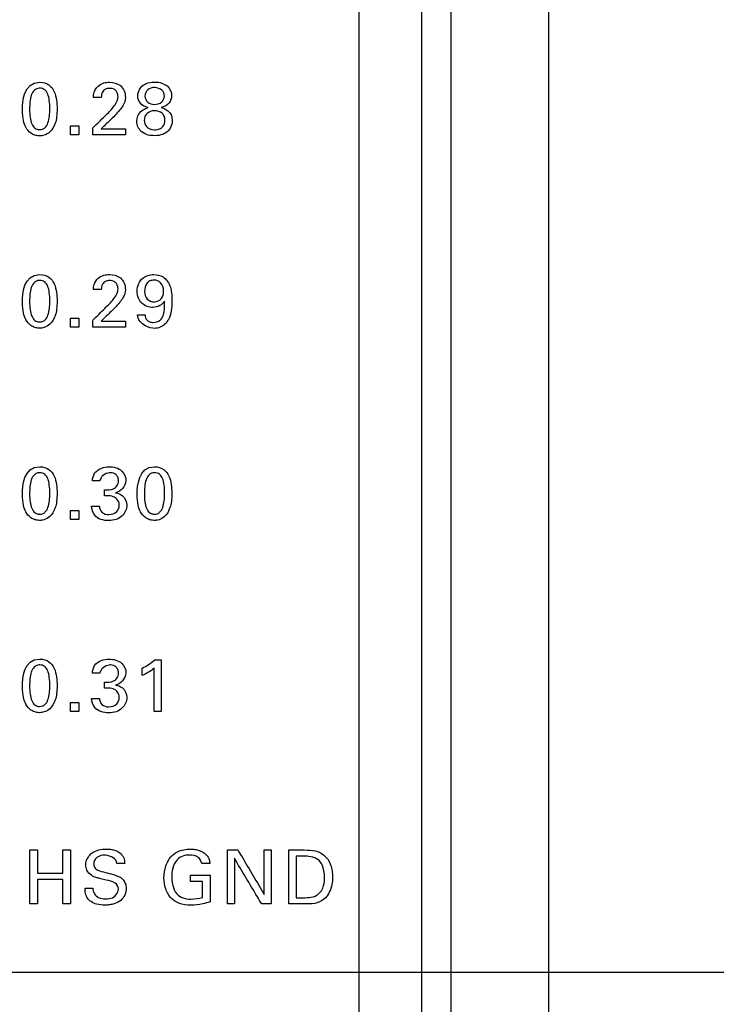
# Model space of a CAD drawing. Header units: inches. Extents: x 0 to 34, y 0 to 22.
# Tile 53 of 119: x 18.9 to 19.6, y 10.1 to 11.1. Entities that reach past the tile are written whole.
import ezdxf

# ---------------------------------------------------------------- set-up
doc = ezdxf.new("R2010")
doc.units = ezdxf.units.IN
doc.header["$LTSCALE"] = 1.87
doc.header["$MEASUREMENT"] = 0
doc.layers.get('0').update_dxf_attribs({"linetype": 'CONTINUOUS'})
doc.layers.add('DATUMCURVES', color=7, linetype='CONTINUOUS')
doc.layers.add('DIMENSIONS', color=7, linetype='CONTINUOUS')
doc.styles.get("Standard").update_dxf_attribs({"font": 'txt', "width": 0.8})
doc.dimstyles.new('DIMSTYLE_1', dxfattribs={"dimtxt": 0.125, "dimasz": 0.18, "dimexe": 0.18, "dimexo": 0.0625, "dimgap": 0.09, "dimtad": 0, "dimtih": 1, "dimtoh": 1, "dimdec": 3, "dimzin": 4, "dimdsep": 46, "dimtxsty": 'STANDARD', "dimblk": '_FILLED', "dimblk1": '_FILLED', "dimblk2": '_FILLED', "dimcen": 0.09, "dimadec": 0, "dimazin": 0, "dimtp": 0.001, "dimtm": 0.001, "dimtfac": 1, "dimtdec": 3, "dimtofl": 0, "dimtmove": 0, "dimatfit": 3, "dimldrblk": '_FILLED', "dimfxl": 1, "dimtolj": 1, "dimtzin": 4, "dimarcsym": 0})

# ---------------------------------------------------------------- blocks, each defined once
blk = doc.blocks.new('_FILLED')
at = {"color": 0, "linetype": 'BYBLOCK'}
blk.add_solid([(0, 0), (-1, 0.1736), (-1, -0.1736)], dxfattribs=at)
blk = doc.blocks.new('*D23')
at = {"layer": 'DIMENSIONS', "color": 2, "linetype": 'CONTINUOUS'}
for p, q in [((18.8587, 10.1189), (20.5473, 10.1189)), ((20.4223, 10.1189), (20.4223, 9.3067)), ((20.4223, 8.0279), (20.4223, 9.0567)), ((16.1487, 8.0279), (20.5473, 8.0279))]:
    blk.add_line(p, q, dxfattribs=at)
at = {"layer": 'DIMENSIONS', "color": 2, "linetype": 'CONTINUOUS', "xscale": 0.18, "yscale": 0.18, "zscale": 0.18}
for p, rotation in [((20.4223, 10.1189), 90), ((20.4223, 8.0279), 270)]:
    blk.add_blockref('_FILLED', p, dxfattribs=dict(at, rotation=rotation))
at = {"layer": 'DIMENSIONS', "color": 2, "linetype": 'CONTINUOUS', "width": 0.8}
for s, p in [('[', (20.3848, 9.1192)), (']', (20.9848, 9.1192)), ('2.091', (19.7598, 9.1192)), ('53.11', (20.4848, 9.1192))]:
    blk.add_text(s, height=0.125, dxfattribs=at).set_placement(p)
blk = doc.blocks.new('*D24')
at = {"layer": 'DIMENSIONS', "color": 2, "linetype": 'CONTINUOUS'}
for p, q in [((18.7996, 16.1229), (20.5474, 16.1229)), ((20.4224, 16.1229), (20.4224, 13.0865)), ((20.4224, 10.1189), (20.4224, 12.8365)), ((18.8587, 10.1189), (20.5474, 10.1189))]:
    blk.add_line(p, q, dxfattribs=at)
at = {"layer": 'DIMENSIONS', "color": 2, "linetype": 'CONTINUOUS', "xscale": 0.18, "yscale": 0.18, "zscale": 0.18}
for p, rotation in [((20.4224, 16.1229), 90), ((20.4224, 10.1189), 270)]:
    blk.add_blockref('_FILLED', p, dxfattribs=dict(at, rotation=rotation))
at = {"layer": 'DIMENSIONS', "color": 2, "linetype": 'CONTINUOUS', "width": 0.8}
for s, p in [('6.004', (19.7599, 12.899)), ('[', (20.3849, 12.899)), ('152.5', (20.4849, 12.899)), (']', (20.9849, 12.899))]:
    blk.add_text(s, height=0.125, dxfattribs=at).set_placement(p)

msp = doc.modelspace()

# ---------------------------------------------------------------- linework, layer by layer
at = {"color": 7, "linetype": 'CONTINUOUS'}
for p, q in [((19.3212, 9.0123), (19.3212, 18.6334)), ((19.3512, 9.015), (19.3512, 18.6307)), ((19.4512, 9.0274), (19.4512, 18.6183))]:
    msp.add_line(p, q, dxfattribs=at)
at = {"layer": 'DATUMCURVES', "color": 40, "linetype": 'CONTINUOUS'}
for points, knots in [([(19.2566, 17.8445, 0.8645), (19.2566, 17.4191, 0.8645), (19.2566, 14.6965, 0.8645), (19.2566, 11.9739, 0.8645), (19.2566, 9.6767, 0.8645)], [0, 0, 0, 0, 0.15625, 1, 1, 1, 1]), ([(18.9294, 11.0307, 0.8645), (18.9373, 11.0307, 0.8645), (18.9462, 11.0221, 0.8645), (18.9477, 11.0009, 0.8645), (18.9459, 10.988, 0.8645), (18.9407, 10.9795, 0.8645), (18.9337, 10.9759, 0.8645), (18.9304, 10.9757, 0.8645), (18.9289, 10.9757, 0.8645), (18.9287, 10.9757, 0.8645)], [0, 0, 0, 0, 0.15066, 0.30132, 0.4915, 0.68168, 0.829813, 0.977946, 1, 1, 1, 1]), ([(18.9845, 11.0152, 0.8645), (18.9845, 11.017, 0.8645), (18.9849, 11.0213, 0.8645), (18.9887, 11.0271, 0.8645), (18.9948, 11.0302, 0.8645), (19.0028, 11.0311, 0.8645), (19.0137, 11.0287, 0.8645), (19.0172, 11.0196, 0.8645), (19.0172, 11.0152, 0.8645)], [0, 0, 0, 0, 0.106956, 0.258321, 0.390783, 0.504193, 0.739266, 1, 1, 1, 1]), ([(19.0299, 11.0164, 0.8645), (19.0299, 11.0188, 0.8645), (19.0311, 11.0242, 0.8645), (19.0377, 11.0297, 0.8645), (19.0462, 11.0314, 0.8645), (19.0549, 11.0301, 0.8645), (19.062, 11.0261, 0.8645), (19.0647, 11.0207, 0.8645), (19.0645, 11.0168, 0.8645)], [0, 0, 0, 0, 0.277485, 0.416228, 0.55497, 0.666228, 0.777485, 1, 1, 1, 1]), ([(18.9289, 11.0246, 0.8645), (18.9271, 11.0245, 0.8645), (18.9233, 11.0229, 0.8645), (18.9195, 11.0158, 0.8645), (18.9188, 11.0045, 0.8645), (18.9193, 10.9944, 0.8645), (18.9209, 10.9878, 0.8645), (18.9235, 10.984, 0.8645), (18.9261, 10.9826, 0.8645), (18.928, 10.9822, 0.8645), (18.9286, 10.982, 0.8645), (18.9293, 10.9821, 0.8645)], [0, 0, 0, 0, 0.102398, 0.215036, 0.440313, 0.580235, 0.720156, 0.860078, 0.930039, 0.96502, 1, 1, 1, 1]), ([(18.9293, 10.9821, 0.8645), (18.9301, 10.9821, 0.8645), (18.9326, 10.9824, 0.8645), (18.9355, 10.9844, 0.8645), (18.9392, 10.9905, 0.8645), (18.9399, 11.002, 0.8645), (18.9394, 11.0122, 0.8645), (18.9378, 11.019, 0.8645), (18.9349, 11.0235, 0.8645), (18.9311, 11.0247, 0.8645), (18.9291, 11.0246, 0.8645), (18.9289, 11.0246, 0.8645)], [0, 0, 0, 0, 0.052636, 0.105273, 0.210546, 0.421092, 0.56212, 0.703148, 0.844176, 0.985204, 1, 1, 1, 1]), ([(18.995, 11.0224, 0.8645), (18.9945, 11.0219, 0.8645), (18.9929, 11.0198, 0.8645), (18.9925, 11.017, 0.8645), (18.9925, 11.0152, 0.8645)], [0, 0, 0, 0, 0.290348, 1, 1, 1, 1]), ([(18.9975, 10.9973, 0.8645), (19.0005, 11.0002, 0.8645), (19.0046, 11.0046, 0.8645), (19.0089, 11.011, 0.8645), (19.01, 11.0162, 0.8645), (19.009, 11.0208, 0.8645), (19.0055, 11.024, 0.8645), (19.001, 11.0247, 0.8645), (18.9971, 11.0241, 0.8645), (18.9954, 11.0227, 0.8645), (18.995, 11.0224, 0.8645)], [0, 0, 0, 0, 0.286265, 0.428534, 0.528288, 0.656536, 0.738035, 0.846218, 0.964973, 1, 1, 1, 1]), ([(19.0473, 11.0252, 0.8645), (19.0445, 11.0254, 0.8645), (19.0394, 11.0236, 0.8645), (19.0362, 11.0167, 0.8645), (19.0393, 11.0096, 0.8645), (19.0445, 11.0081, 0.8645), (19.047, 11.008, 0.8645)], [0, 0, 0, 0, 0.25391, 0.50782, 0.75391, 1, 1, 1, 1]), ([(19.047, 11.008, 0.8645), (19.0497, 11.008, 0.8645), (19.0551, 11.0096, 0.8645), (19.0581, 11.0164, 0.8645), (19.0557, 11.0231, 0.8645), (19.0499, 11.0251, 0.8645), (19.0473, 11.0252, 0.8645)], [0, 0, 0, 0, 0.259539, 0.519079, 0.759539, 1, 1, 1, 1]), ([(19.0172, 11.0152, 0.8645), (19.0172, 11.0122, 0.8645), (19.0154, 11.0073, 0.8645), (19.0124, 11.0035, 0.8645), (19.0112, 11.002, 0.8645)], [0, 0, 0, 0, 0.609585, 1, 1, 1, 1]), ([(18.9287, 10.9757, 0.8645), (18.927, 10.9758, 0.8645), (18.9242, 10.9763, 0.8645), (18.9188, 10.9789, 0.8645), (18.9141, 10.9851, 0.8645), (18.9117, 10.9931, 0.8645), (18.9117, 11.0026, 0.8645)], [0, 0, 0, 0, 0.129977, 0.274396, 0.563233, 1, 1, 1, 1]), ([(18.9837, 10.9838, 0.8645), (18.9844, 10.9845, 0.8645), (18.989, 10.989, 0.8645), (18.9937, 10.9935, 0.8645), (18.9975, 10.9973, 0.8645)], [0, 0, 0, 0, 0.15625, 1, 1, 1, 1]), ([(19.0407, 10.9766, 0.8645), (19.0381, 10.9773, 0.8645), (19.0321, 10.98, 0.8645), (19.027, 10.9902, 0.8645), (19.0321, 11.0019, 0.8645), (19.0381, 11.0039, 0.8645), (19.0405, 11.0047, 0.8645)], [0, 0, 0, 0, 0.213874, 0.503693, 0.755566, 1, 1, 1, 1]), ([(19.0468, 11.0015, 0.8645), (19.044, 11.0014, 0.8645), (19.0385, 10.9992, 0.8645), (19.0356, 10.9927, 0.8645), (19.038, 10.9847, 0.8645), (19.0431, 10.9818, 0.8645), (19.0471, 10.9819, 0.8645)], [0, 0, 0, 0, 0.27585, 0.567925, 0.783963, 1, 1, 1, 1]), ([(19.0538, 11.0048, 0.8645), (19.0553, 11.0043, 0.8645), (19.0611, 11.0029, 0.8645), (19.0669, 10.9937, 0.8645), (19.0628, 10.9799, 0.8645), (19.0522, 10.9753, 0.8645), (19.0429, 10.9761, 0.8645), (19.0407, 10.9766, 0.8645)], [0, 0, 0, 0, 0.274728, 0.549457, 0.744374, 0.939292, 1, 1, 1, 1]), ([(19.0471, 10.9819, 0.8645), (19.0488, 10.982, 0.8645), (19.0528, 10.9826, 0.8645), (19.0568, 10.986, 0.8645), (19.058, 10.9916, 0.8645), (19.0572, 10.9961, 0.8645), (19.0542, 11, 0.8645), (19.0498, 11.0016, 0.8645), (19.0469, 11.0015, 0.8645), (19.0468, 11.0015, 0.8645)], [0, 0, 0, 0, 0.099117, 0.198234, 0.396469, 0.542979, 0.68949, 0.982511, 1, 1, 1, 1]), ([(19.0173, 10.9768, 0.8645), (19.0156, 10.9768, 0.8645), (19.0044, 10.9768, 0.8645), (18.9932, 10.9768, 0.8645), (18.9837, 10.9768, 0.8645)], [0, 0, 0, 0, 0.15625, 1, 1, 1, 1]), ([(18.9922, 10.9828, 0.8645), (18.9935, 10.9828, 0.8645), (19.0019, 10.9828, 0.8645), (19.0103, 10.9828, 0.8645), (19.0173, 10.9828, 0.8645)], [0, 0, 0, 0, 0.15625, 1, 1, 1, 1]), ([(18.9289, 10.8276, 0.8645), (18.9271, 10.8275, 0.8645), (18.9233, 10.8259, 0.8645), (18.9195, 10.8188, 0.8645), (18.9188, 10.8075, 0.8645), (18.9193, 10.7974, 0.8645), (18.9209, 10.7908, 0.8645), (18.9235, 10.787, 0.8645), (18.9261, 10.7855, 0.8645), (18.928, 10.7852, 0.8645), (18.9286, 10.785, 0.8645), (18.9293, 10.7851, 0.8645)], [0, 0, 0, 0, 0.102331, 0.214894, 0.440022, 0.580016, 0.720011, 0.860005, 0.930003, 0.965001, 1, 1, 1, 1]), ([(18.9294, 10.8337, 0.8645), (18.9373, 10.8337, 0.8645), (18.9462, 10.8251, 0.8645), (18.9477, 10.8039, 0.8645), (18.9459, 10.791, 0.8645), (18.9407, 10.7825, 0.8645), (18.9337, 10.7789, 0.8645), (18.9304, 10.7787, 0.8645), (18.9289, 10.7787, 0.8645), (18.9287, 10.7787, 0.8645)], [0, 0, 0, 0, 0.151017, 0.302034, 0.49216, 0.682286, 0.830137, 0.977988, 1, 1, 1, 1]), ([(18.9293, 10.7851, 0.8645), (18.9301, 10.7851, 0.8645), (18.9326, 10.7854, 0.8645), (18.9355, 10.7874, 0.8645), (18.9392, 10.7935, 0.8645), (18.9399, 10.8049, 0.8645), (18.9394, 10.8152, 0.8645), (18.9378, 10.822, 0.8645), (18.9349, 10.8265, 0.8645), (18.9311, 10.8277, 0.8645), (18.9291, 10.8276, 0.8645), (18.9289, 10.8276, 0.8645)], [0, 0, 0, 0, 0.052681, 0.105362, 0.210725, 0.421449, 0.56239, 0.703331, 0.844272, 0.985213, 1, 1, 1, 1]), ([(18.9845, 10.8182, 0.8645), (18.9845, 10.82, 0.8645), (18.9849, 10.8243, 0.8645), (18.9887, 10.8301, 0.8645), (18.9948, 10.8332, 0.8645), (19.0028, 10.8341, 0.8645), (19.0137, 10.8317, 0.8645), (19.0172, 10.8226, 0.8645), (19.0172, 10.8182, 0.8645)], [0, 0, 0, 0, 0.10699, 0.258402, 0.390842, 0.50427, 0.739407, 1, 1, 1, 1]), ([(18.995, 10.8254, 0.8645), (18.9945, 10.8249, 0.8645), (18.9929, 10.8228, 0.8645), (18.9925, 10.8201, 0.8645), (18.9925, 10.8182, 0.8645)], [0, 0, 0, 0, 0.290348, 1, 1, 1, 1]), ([(18.9975, 10.8004, 0.8645), (19.0005, 10.8032, 0.8645), (19.0046, 10.8076, 0.8645), (19.0089, 10.814, 0.8645), (19.01, 10.8192, 0.8645), (19.009, 10.8238, 0.8645), (19.0055, 10.827, 0.8645), (19.001, 10.8277, 0.8645), (18.9971, 10.8271, 0.8645), (18.9954, 10.8257, 0.8645), (18.995, 10.8254, 0.8645)], [0, 0, 0, 0, 0.286277, 0.428447, 0.528324, 0.65646, 0.738015, 0.846211, 0.964972, 1, 1, 1, 1]), ([(19.0573, 10.8065, 0.8645), (19.0552, 10.8025, 0.8645), (19.0459, 10.7979, 0.8645), (19.035, 10.8022, 0.8645), (19.03, 10.8095, 0.8645), (19.0289, 10.8168, 0.8645), (19.0298, 10.8225, 0.8645), (19.0313, 10.8254, 0.8645), (19.0315, 10.8259, 0.8645)], [0, 0, 0, 0, 0.277963, 0.522991, 0.652622, 0.804171, 0.966453, 1, 1, 1, 1]), ([(19.0315, 10.8259, 0.8645), (19.0324, 10.8273, 0.8645), (19.0361, 10.8319, 0.8645), (19.0455, 10.8346, 0.8645), (19.0574, 10.8319, 0.8645), (19.0632, 10.8231, 0.8645), (19.0647, 10.8141, 0.8645), (19.0649, 10.8068, 0.8645), (19.0647, 10.7982, 0.8645), (19.0634, 10.7914, 0.8645), (19.0614, 10.7874, 0.8645), (19.0607, 10.7864, 0.8645)], [0, 0, 0, 0, 0.065661, 0.229366, 0.360422, 0.533055, 0.60952, 0.724482, 0.826601, 0.952994, 1, 1, 1, 1]), ([(19.0463, 10.8279, 0.8645), (19.045, 10.8279, 0.8645), (19.0419, 10.8273, 0.8645), (19.0381, 10.824, 0.8645), (19.0359, 10.8161, 0.8645), (19.0388, 10.8075, 0.8645), (19.0443, 10.8056, 0.8645), (19.0471, 10.8057, 0.8645), (19.0472, 10.8057, 0.8645)], [0, 0, 0, 0, 0.117407, 0.234813, 0.469627, 0.727859, 0.986091, 1, 1, 1, 1]), ([(19.0472, 10.8057, 0.8645), (19.0498, 10.8058, 0.8645), (19.0548, 10.8079, 0.8645), (19.0574, 10.8172, 0.8645), (19.0547, 10.8247, 0.8645), (19.05, 10.8275, 0.8645), (19.048, 10.828, 0.8645), (19.0463, 10.8279, 0.8645)], [0, 0, 0, 0, 0.217374, 0.446824, 0.723412, 0.861706, 1, 1, 1, 1]), ([(19.0172, 10.8182, 0.8645), (19.0172, 10.8152, 0.8645), (19.0154, 10.8103, 0.8645), (19.0124, 10.8065, 0.8645), (19.0112, 10.805, 0.8645)], [0, 0, 0, 0, 0.609763, 1, 1, 1, 1]), ([(18.9287, 10.7787, 0.8645), (18.927, 10.7788, 0.8645), (18.9242, 10.7793, 0.8645), (18.9188, 10.7819, 0.8645), (18.9141, 10.7881, 0.8645), (18.9117, 10.7961, 0.8645), (18.9117, 10.8056, 0.8645)], [0, 0, 0, 0, 0.129977, 0.274396, 0.563233, 1, 1, 1, 1]), ([(19.0375, 10.7924, 0.8645), (19.0375, 10.7904, 0.8645), (19.0384, 10.7871, 0.8645), (19.0423, 10.7849, 0.8645), (19.047, 10.7843, 0.8645), (19.0532, 10.786, 0.8645), (19.0577, 10.7948, 0.8645), (19.0575, 10.8018, 0.8645), (19.0573, 10.8065, 0.8645)], [0, 0, 0, 0, 0.146489, 0.222358, 0.317881, 0.492088, 0.653502, 1, 1, 1, 1]), ([(18.9837, 10.7867, 0.8645), (18.9844, 10.7875, 0.8645), (18.989, 10.792, 0.8645), (18.9937, 10.7965, 0.8645), (18.9975, 10.8004, 0.8645)], [0, 0, 0, 0, 0.15625, 1, 1, 1, 1]), ([(18.9922, 10.7858, 0.8645), (18.9935, 10.7858, 0.8645), (19.0019, 10.7858, 0.8645), (19.0103, 10.7858, 0.8645), (19.0173, 10.7858, 0.8645)], [0, 0, 0, 0, 0.15625, 1, 1, 1, 1]), ([(19.0607, 10.7864, 0.8645), (19.0596, 10.7847, 0.8645), (19.0556, 10.7801, 0.8645), (19.0424, 10.7759, 0.8645), (19.0297, 10.7854, 0.8645), (19.0295, 10.7924, 0.8645)], [0, 0, 0, 0, 0.158295, 0.4589, 1, 1, 1, 1]), ([(19.0173, 10.7798, 0.8645), (19.0156, 10.7798, 0.8645), (19.0044, 10.7798, 0.8645), (18.9932, 10.7798, 0.8645), (18.9837, 10.7798, 0.8645)], [0, 0, 0, 0, 0.15625, 1, 1, 1, 1]), ([(18.9294, 10.6367, 0.8645), (18.9373, 10.6367, 0.8645), (18.9462, 10.6281, 0.8645), (18.9477, 10.6069, 0.8645), (18.9459, 10.594, 0.8645), (18.9407, 10.5855, 0.8645), (18.9337, 10.5819, 0.8645), (18.9304, 10.5817, 0.8645), (18.9289, 10.5817, 0.8645), (18.9287, 10.5817, 0.8645)], [0, 0, 0, 0, 0.150684, 0.301367, 0.491551, 0.681734, 0.829842, 0.977949, 1, 1, 1, 1]), ([(18.9834, 10.6222, 0.8645), (18.9835, 10.6249, 0.8645), (18.9855, 10.6334, 0.8645), (18.9951, 10.6367, 0.8645), (19.0005, 10.6367, 0.8645)], [0, 0, 0, 0, 0.333228, 1, 1, 1, 1]), ([(19.0005, 10.6367, 0.8645), (19.0051, 10.6367, 0.8645), (19.0139, 10.6345, 0.8645), (19.0207, 10.6205, 0.8645), (19.0125, 10.6111, 0.8645), (19.0072, 10.6099, 0.8645)], [0, 0, 0, 0, 0.335596, 0.600013, 1, 1, 1, 1]), ([(19.047, 10.6367, 0.8645), (19.0549, 10.6367, 0.8645), (19.0638, 10.6281, 0.8645), (19.0653, 10.6069, 0.8645), (19.0635, 10.594, 0.8645), (19.0583, 10.5855, 0.8645), (19.0514, 10.5819, 0.8645), (19.048, 10.5817, 0.8645), (19.0465, 10.5817, 0.8645), (19.0463, 10.5817, 0.8645)], [0, 0, 0, 0, 0.150713, 0.301425, 0.491645, 0.681864, 0.829972, 0.978079, 1, 1, 1, 1]), ([(18.9289, 10.6306, 0.8645), (18.9271, 10.6305, 0.8645), (18.9233, 10.6289, 0.8645), (18.9195, 10.6218, 0.8645), (18.9188, 10.6105, 0.8645), (18.9193, 10.6004, 0.8645), (18.9209, 10.5938, 0.8645), (18.9235, 10.59, 0.8645), (18.9261, 10.5886, 0.8645), (18.928, 10.5882, 0.8645), (18.9286, 10.588, 0.8645), (18.9293, 10.5881, 0.8645)], [0, 0, 0, 0, 0.102398, 0.215036, 0.440313, 0.580235, 0.720156, 0.860078, 0.930039, 0.96502, 1, 1, 1, 1]), ([(18.9293, 10.5881, 0.8645), (18.9301, 10.5881, 0.8645), (18.9326, 10.5884, 0.8645), (18.9355, 10.5904, 0.8645), (18.9392, 10.5965, 0.8645), (18.9399, 10.6079, 0.8645), (18.9394, 10.6182, 0.8645), (18.9378, 10.625, 0.8645), (18.9349, 10.6295, 0.8645), (18.9311, 10.6307, 0.8645), (18.9291, 10.6306, 0.8645), (18.9289, 10.6306, 0.8645)], [0, 0, 0, 0, 0.052636, 0.105273, 0.210546, 0.421092, 0.56212, 0.703148, 0.844176, 0.985204, 1, 1, 1, 1]), ([(19.0024, 10.6306, 0.8645), (19.0018, 10.6306, 0.8645), (18.9968, 10.6305, 0.8645), (18.9916, 10.6264, 0.8645), (18.9911, 10.6222, 0.8645)], [0, 0, 0, 0, 0.107736, 1, 1, 1, 1]), ([(18.9959, 10.6131, 0.8645), (18.999, 10.6128, 0.8645), (19.0038, 10.613, 0.8645), (19.0092, 10.6169, 0.8645), (19.0104, 10.6217, 0.8645), (19.0097, 10.6259, 0.8645), (19.0071, 10.6294, 0.8645), (19.0042, 10.6305, 0.8645), (19.0024, 10.6306, 0.8645)], [0, 0, 0, 0, 0.288951, 0.43514, 0.603427, 0.726604, 0.829542, 1, 1, 1, 1]), ([(19.0466, 10.6306, 0.8645), (19.0447, 10.6305, 0.8645), (19.041, 10.6289, 0.8645), (19.0372, 10.6218, 0.8645), (19.0364, 10.6105, 0.8645), (19.0369, 10.6004, 0.8645), (19.0385, 10.5938, 0.8645), (19.0412, 10.59, 0.8645), (19.0437, 10.5886, 0.8645), (19.0456, 10.5882, 0.8645), (19.0462, 10.588, 0.8645), (19.047, 10.5881, 0.8645)], [0, 0, 0, 0, 0.102398, 0.215036, 0.440313, 0.580235, 0.720156, 0.860078, 0.930039, 0.96502, 1, 1, 1, 1]), ([(19.047, 10.5881, 0.8645), (19.0477, 10.5881, 0.8645), (19.0502, 10.5884, 0.8645), (19.0531, 10.5904, 0.8645), (19.0568, 10.5965, 0.8645), (19.0576, 10.6079, 0.8645), (19.0571, 10.6182, 0.8645), (19.0555, 10.625, 0.8645), (19.0525, 10.6295, 0.8645), (19.0487, 10.6307, 0.8645), (19.0467, 10.6306, 0.8645), (19.0466, 10.6306, 0.8645)], [0, 0, 0, 0, 0.052638, 0.105276, 0.210551, 0.421102, 0.562134, 0.703166, 0.844197, 0.985229, 1, 1, 1, 1]), ([(18.9287, 10.5817, 0.8645), (18.927, 10.5818, 0.8645), (18.9242, 10.5823, 0.8645), (18.9188, 10.5849, 0.8645), (18.914, 10.5911, 0.8645), (18.9117, 10.5992, 0.8645), (18.9117, 10.6086, 0.8645)], [0, 0, 0, 0, 0.129823, 0.27407, 0.562565, 1, 1, 1, 1]), ([(19.0109, 10.5972, 0.8645), (19.0109, 10.5995, 0.8645), (19.0094, 10.604, 0.8645), (19.0029, 10.6071, 0.8645), (18.9984, 10.6069, 0.8645), (18.9959, 10.6069, 0.8645)], [0, 0, 0, 0, 0.339187, 0.636905, 1, 1, 1, 1]), ([(19.0072, 10.6099, 0.8645), (19.0096, 10.6096, 0.8645), (19.0157, 10.6076, 0.8645), (19.0186, 10.6009, 0.8645), (19.0186, 10.5971, 0.8645)], [0, 0, 0, 0, 0.381799, 1, 1, 1, 1]), ([(19.0463, 10.5817, 0.8645), (19.0446, 10.5818, 0.8645), (19.0419, 10.5823, 0.8645), (19.0365, 10.5849, 0.8645), (19.0317, 10.5911, 0.8645), (19.0293, 10.5992, 0.8645), (19.0293, 10.6086, 0.8645)], [0, 0, 0, 0, 0.129919, 0.274274, 0.562983, 1, 1, 1, 1]), ([(19.0186, 10.5971, 0.8645), (19.0186, 10.5932, 0.8645), (19.0144, 10.5842, 0.8645), (19.0001, 10.58, 0.8645), (18.9852, 10.584, 0.8645), (18.9827, 10.5931, 0.8645), (18.9826, 10.5964, 0.8645)], [0, 0, 0, 0, 0.222955, 0.507168, 0.807952, 1, 1, 1, 1]), ([(18.9907, 10.5964, 0.8645), (18.9906, 10.5942, 0.8645), (18.9925, 10.5889, 0.8645), (19.0007, 10.587, 0.8645), (19.0089, 10.5894, 0.8645), (19.0109, 10.5948, 0.8645), (19.0109, 10.5972, 0.8645)], [0, 0, 0, 0, 0.222999, 0.481122, 0.768522, 1, 1, 1, 1]), ([(18.9289, 10.4336, 0.8645), (18.9271, 10.4335, 0.8645), (18.9233, 10.4319, 0.8645), (18.9195, 10.4248, 0.8645), (18.9188, 10.4135, 0.8645), (18.9193, 10.4034, 0.8645), (18.9209, 10.3968, 0.8645), (18.9235, 10.393, 0.8645), (18.9261, 10.3916, 0.8645), (18.928, 10.3912, 0.8645), (18.9286, 10.391, 0.8645), (18.9293, 10.3911, 0.8645)], [0, 0, 0, 0, 0.102331, 0.214894, 0.440022, 0.580016, 0.720011, 0.860005, 0.930003, 0.965001, 1, 1, 1, 1]), ([(18.9294, 10.4397, 0.8645), (18.9373, 10.4397, 0.8645), (18.9462, 10.4311, 0.8645), (18.9477, 10.4099, 0.8645), (18.9459, 10.397, 0.8645), (18.9407, 10.3885, 0.8645), (18.9337, 10.385, 0.8645), (18.9304, 10.3847, 0.8645), (18.9289, 10.3847, 0.8645), (18.9287, 10.3847, 0.8645)], [0, 0, 0, 0, 0.150684, 0.301367, 0.491551, 0.681734, 0.829842, 0.977949, 1, 1, 1, 1]), ([(18.9293, 10.3911, 0.8645), (18.9301, 10.3911, 0.8645), (18.9326, 10.3914, 0.8645), (18.9355, 10.3934, 0.8645), (18.9392, 10.3995, 0.8645), (18.9399, 10.411, 0.8645), (18.9394, 10.4212, 0.8645), (18.9378, 10.428, 0.8645), (18.9349, 10.4325, 0.8645), (18.9311, 10.4337, 0.8645), (18.9291, 10.4336, 0.8645), (18.9289, 10.4336, 0.8645)], [0, 0, 0, 0, 0.052636, 0.105273, 0.210546, 0.421092, 0.56212, 0.703148, 0.844176, 0.985204, 1, 1, 1, 1]), ([(18.9834, 10.4252, 0.8645), (18.9835, 10.4279, 0.8645), (18.9855, 10.4365, 0.8645), (18.9951, 10.4396, 0.8645), (19.0005, 10.4396, 0.8645)], [0, 0, 0, 0, 0.333236, 1, 1, 1, 1]), ([(19.0024, 10.4336, 0.8645), (19.0018, 10.4336, 0.8645), (18.9968, 10.4335, 0.8645), (18.9916, 10.4294, 0.8645), (18.9911, 10.4252, 0.8645)], [0, 0, 0, 0, 0.107754, 1, 1, 1, 1]), ([(18.9959, 10.416, 0.8645), (18.999, 10.4158, 0.8645), (19.0038, 10.416, 0.8645), (19.0092, 10.4199, 0.8645), (19.0104, 10.4247, 0.8645), (19.0097, 10.4289, 0.8645), (19.0071, 10.4324, 0.8645), (19.0042, 10.4335, 0.8645), (19.0024, 10.4336, 0.8645)], [0, 0, 0, 0, 0.288902, 0.435144, 0.603624, 0.726612, 0.829544, 1, 1, 1, 1]), ([(19.0005, 10.4396, 0.8645), (19.0051, 10.4396, 0.8645), (19.0139, 10.4374, 0.8645), (19.0207, 10.4235, 0.8645), (19.0125, 10.4141, 0.8645), (19.0072, 10.4129, 0.8645)], [0, 0, 0, 0, 0.33553, 0.600044, 1, 1, 1, 1]), ([(19.054, 10.4387, 0.8645), (19.054, 10.4359, 0.8645), (19.054, 10.4183, 0.8645), (19.054, 10.4007, 0.8645), (19.054, 10.3858, 0.8645)], [0, 0, 0, 0, 0.15625, 1, 1, 1, 1]), ([(19.0467, 10.3858, 0.8645), (19.0467, 10.3881, 0.8645), (19.0467, 10.403, 0.8645), (19.0467, 10.4178, 0.8645), (19.0467, 10.4303, 0.8645)], [0, 0, 0, 0, 0.15625, 1, 1, 1, 1]), ([(19.0072, 10.4129, 0.8645), (19.0096, 10.4126, 0.8645), (19.0157, 10.4106, 0.8645), (19.0186, 10.4039, 0.8645), (19.0186, 10.4001, 0.8645)], [0, 0, 0, 0, 0.381811, 1, 1, 1, 1]), ([(18.9287, 10.3847, 0.8645), (18.927, 10.3848, 0.8645), (18.9242, 10.3853, 0.8645), (18.9188, 10.3879, 0.8645), (18.9141, 10.3941, 0.8645), (18.9117, 10.4021, 0.8645), (18.9117, 10.4116, 0.8645)], [0, 0, 0, 0, 0.129959, 0.274358, 0.563156, 1, 1, 1, 1]), ([(19.0109, 10.4002, 0.8645), (19.0109, 10.4025, 0.8645), (19.0094, 10.407, 0.8645), (19.0029, 10.4102, 0.8645), (18.9984, 10.4099, 0.8645), (18.9959, 10.4099, 0.8645)], [0, 0, 0, 0, 0.339184, 0.63692, 1, 1, 1, 1]), ([(19.0186, 10.4001, 0.8645), (19.0186, 10.3962, 0.8645), (19.0144, 10.3872, 0.8645), (19.0001, 10.383, 0.8645), (18.9852, 10.387, 0.8645), (18.9827, 10.3961, 0.8645), (18.9826, 10.3994, 0.8645)], [0, 0, 0, 0, 0.223077, 0.507332, 0.808209, 1, 1, 1, 1]), ([(18.9907, 10.3994, 0.8645), (18.9906, 10.3972, 0.8645), (18.9925, 10.3919, 0.8645), (19.0007, 10.39, 0.8645), (19.0089, 10.3924, 0.8645), (19.0109, 10.3978, 0.8645), (19.0109, 10.4002, 0.8645)], [0, 0, 0, 0, 0.222685, 0.480866, 0.76829, 1, 1, 1, 1]), ([(18.9193, 10.1888, 0.8645), (18.9193, 10.1917, 0.8645), (18.9193, 10.2101, 0.8645), (18.9193, 10.2284, 0.8645), (18.9193, 10.244, 0.8645)], [0, 0, 0, 0, 0.15625, 1, 1, 1, 1]), ([(18.927, 10.244, 0.8645), (18.927, 10.2427, 0.8645), (18.927, 10.2348, 0.8645), (18.927, 10.2269, 0.8645), (18.927, 10.2203, 0.8645)], [0, 0, 0, 0, 0.15625, 1, 1, 1, 1]), ([(18.9532, 10.2203, 0.8645), (18.9532, 10.2215, 0.8645), (18.9532, 10.2294, 0.8645), (18.9532, 10.2373, 0.8645), (18.9532, 10.244, 0.8645)], [0, 0, 0, 0, 0.15625, 1, 1, 1, 1]), ([(18.9608, 10.244, 0.8645), (18.9608, 10.2411, 0.8645), (18.9608, 10.2227, 0.8645), (18.9608, 10.2043, 0.8645), (18.9608, 10.1888, 0.8645)], [0, 0, 0, 0, 0.15625, 1, 1, 1, 1]), ([(19.01, 10.2038, 0.8645), (19.01, 10.2062, 0.8645), (19.0064, 10.2119, 0.8645), (18.9986, 10.2127, 0.8645), (18.9923, 10.2144, 0.8645), (18.9872, 10.2157, 0.8645), (18.9818, 10.2178, 0.8645), (18.9774, 10.2227, 0.8645), (18.9756, 10.2316, 0.8645), (18.9808, 10.241, 0.8645), (18.99, 10.2444, 0.8645), (18.9969, 10.2452, 0.8645), (19.0014, 10.2449, 0.8645), (19.0032, 10.2445, 0.8645)], [0, 0, 0, 0, 0.089355, 0.210968, 0.281704, 0.334804, 0.408552, 0.494845, 0.566956, 0.741202, 0.832883, 0.929419, 1, 1, 1, 1]), ([(19.0032, 10.2445, 0.8645), (19.0039, 10.2444, 0.8645), (19.0075, 10.2436, 0.8645), (19.0129, 10.241, 0.8645), (19.0161, 10.235, 0.8645), (19.0164, 10.2316, 0.8645), (19.0165, 10.2302, 0.8645)], [0, 0, 0, 0, 0.088576, 0.522766, 0.79586, 1, 1, 1, 1]), ([(19.0567, 10.2155, 0.8645), (19.0567, 10.2196, 0.8645), (19.0581, 10.2292, 0.8645), (19.0657, 10.2408, 0.8645), (19.0763, 10.2445, 0.8645), (19.0828, 10.2449, 0.8645), (19.0877, 10.2448, 0.8645), (19.0935, 10.2438, 0.8645), (19.0996, 10.2404, 0.8645), (19.1033, 10.2348, 0.8645), (19.1037, 10.2315, 0.8645), (19.1038, 10.2302, 0.8645)], [0, 0, 0, 0, 0.170843, 0.400067, 0.528632, 0.62131, 0.671692, 0.730113, 0.865787, 0.945208, 1, 1, 1, 1]), ([(19.1219, 10.1888, 0.8645), (19.1219, 10.1917, 0.8645), (19.1219, 10.2101, 0.8645), (19.1219, 10.2284, 0.8645), (19.1219, 10.244, 0.8645)], [0, 0, 0, 0, 0.15625, 1, 1, 1, 1]), ([(19.1325, 10.244, 0.8645), (19.1339, 10.2416, 0.8645), (19.143, 10.2264, 0.8645), (19.152, 10.2112, 0.8645), (19.1596, 10.1983, 0.8645)], [0, 0, 0, 0, 0.15625, 1, 1, 1, 1]), ([(19.1596, 10.1983, 0.8645), (19.1596, 10.2007, 0.8645), (19.1596, 10.2159, 0.8645), (19.1596, 10.2311, 0.8645), (19.1596, 10.244, 0.8645)], [0, 0, 0, 0, 0.15625, 1, 1, 1, 1]), ([(19.1667, 10.244, 0.8645), (19.1667, 10.2411, 0.8645), (19.1667, 10.2227, 0.8645), (19.1667, 10.2043, 0.8645), (19.1667, 10.1888, 0.8645)], [0, 0, 0, 0, 0.15625, 1, 1, 1, 1]), ([(19.1846, 10.244, 0.8645), (19.1855, 10.244, 0.8645), (19.1908, 10.244, 0.8645), (19.1961, 10.244, 0.8645), (19.2006, 10.244, 0.8645)], [0, 0, 0, 0, 0.15625, 1, 1, 1, 1]), ([(19.1846, 10.1888, 0.8645), (19.1846, 10.1917, 0.8645), (19.1846, 10.2101, 0.8645), (19.1846, 10.2284, 0.8645), (19.1846, 10.244, 0.8645)], [0, 0, 0, 0, 0.15625, 1, 1, 1, 1]), ([(19.2006, 10.244, 0.8645), (19.2045, 10.244, 0.8645), (19.2126, 10.2441, 0.8645), (19.2268, 10.2358, 0.8645), (19.2309, 10.2181, 0.8645), (19.2281, 10.2025, 0.8645), (19.2211, 10.1926, 0.8645), (19.2109, 10.1885, 0.8645), (19.2039, 10.1888, 0.8645), (19.2001, 10.1888, 0.8645)], [0, 0, 0, 0, 0.126361, 0.26045, 0.498701, 0.659729, 0.770249, 0.878595, 1, 1, 1, 1]), ([(19.0085, 10.2302, 0.8645), (19.0083, 10.235, 0.8645), (18.9983, 10.2401, 0.8645), (18.9879, 10.2377, 0.8645), (18.9846, 10.232, 0.8645), (18.9847, 10.2294, 0.8645), (18.9847, 10.2293, 0.8645)], [0, 0, 0, 0, 0.458233, 0.755231, 0.988295, 1, 1, 1, 1]), ([(19.0955, 10.2302, 0.8645), (19.0951, 10.2326, 0.8645), (19.0919, 10.2379, 0.8645), (19.0836, 10.2392, 0.8645), (19.076, 10.2383, 0.8645), (19.0692, 10.2338, 0.8645), (19.0654, 10.2257, 0.8645), (19.0644, 10.2169, 0.8645), (19.0649, 10.2115, 0.8645), (19.0654, 10.2091, 0.8645)], [0, 0, 0, 0, 0.128955, 0.289467, 0.416765, 0.53106, 0.710481, 0.868158, 1, 1, 1, 1]), ([(19.1569, 10.1888, 0.8645), (19.1554, 10.1912, 0.8645), (19.1461, 10.2068, 0.8645), (19.1367, 10.2225, 0.8645), (19.1289, 10.2356, 0.8645)], [0, 0, 0, 0, 0.15625, 1, 1, 1, 1]), ([(19.1289, 10.2356, 0.8645), (19.1289, 10.2332, 0.8645), (19.1289, 10.2176, 0.8645), (19.1289, 10.202, 0.8645), (19.1289, 10.1888, 0.8645)], [0, 0, 0, 0, 0.15625, 1, 1, 1, 1]), ([(19.1923, 10.2376, 0.8645), (19.1923, 10.2354, 0.8645), (19.1923, 10.2212, 0.8645), (19.1923, 10.207, 0.8645), (19.1923, 10.1951, 0.8645)], [0, 0, 0, 0, 0.15625, 1, 1, 1, 1]), ([(19.2214, 10.2156, 0.8645), (19.2214, 10.218, 0.8645), (19.2209, 10.224, 0.8645), (19.2168, 10.2355, 0.8645), (19.2066, 10.2376, 0.8645), (19.2014, 10.2376, 0.8645)], [0, 0, 0, 0, 0.215469, 0.5417, 1, 1, 1, 1]), ([(18.927, 10.2203, 0.8645), (18.9283, 10.2203, 0.8645), (18.9371, 10.2203, 0.8645), (18.9458, 10.2203, 0.8645), (18.9532, 10.2203, 0.8645)], [0, 0, 0, 0, 0.15625, 1, 1, 1, 1]), ([(18.9847, 10.2293, 0.8645), (18.9849, 10.2274, 0.8645), (18.9872, 10.2229, 0.8645), (18.992, 10.2221, 0.8645), (18.9946, 10.2215, 0.8645)], [0, 0, 0, 0, 0.406712, 1, 1, 1, 1]), ([(18.9946, 10.2215, 0.8645), (18.9973, 10.2208, 0.8645), (19.0033, 10.2193, 0.8645), (19.0095, 10.2177, 0.8645), (19.0124, 10.2157, 0.8645)], [0, 0, 0, 0, 0.433347, 1, 1, 1, 1]), ([(18.9532, 10.2137, 0.8645), (18.9518, 10.2137, 0.8645), (18.9431, 10.2137, 0.8645), (18.9343, 10.2137, 0.8645), (18.927, 10.2137, 0.8645)], [0, 0, 0, 0, 0.15625, 1, 1, 1, 1]), ([(18.927, 10.2137, 0.8645), (18.927, 10.2124, 0.8645), (18.927, 10.2041, 0.8645), (18.927, 10.1958, 0.8645), (18.927, 10.1888, 0.8645)], [0, 0, 0, 0, 0.15625, 1, 1, 1, 1]), ([(18.9532, 10.1888, 0.8645), (18.9532, 10.1901, 0.8645), (18.9532, 10.1984, 0.8645), (18.9532, 10.2067, 0.8645), (18.9532, 10.2137, 0.8645)], [0, 0, 0, 0, 0.15625, 1, 1, 1, 1]), ([(19.0124, 10.2157, 0.8645), (19.0145, 10.2143, 0.8645), (19.0174, 10.2107, 0.8645), (19.0181, 10.2052, 0.8645), (19.0177, 10.2012, 0.8645), (19.0163, 10.1967, 0.8645), (19.0125, 10.1918, 0.8645), (19.0066, 10.1889, 0.8645), (19.001, 10.1877, 0.8645), (18.995, 10.1873, 0.8645), (18.9885, 10.1879, 0.8645), (18.9838, 10.1899, 0.8645), (18.9821, 10.1911, 0.8645)], [0, 0, 0, 0, 0.128925, 0.217455, 0.278538, 0.337357, 0.454962, 0.587264, 0.664002, 0.749769, 0.896385, 1, 1, 1, 1]), ([(19.104, 10.1909, 0.8645), (19.1016, 10.1901, 0.8645), (19.0951, 10.1883, 0.8645), (19.0843, 10.1871, 0.8645), (19.0728, 10.1883, 0.8645), (19.0633, 10.1944, 0.8645), (19.0578, 10.204, 0.8645), (19.0567, 10.2116, 0.8645), (19.0567, 10.2155, 0.8645)], [0, 0, 0, 0, 0.12086, 0.31037, 0.504518, 0.645832, 0.821391, 1, 1, 1, 1]), ([(19.0838, 10.2181, 0.8645), (19.0848, 10.2181, 0.8645), (19.0916, 10.2181, 0.8645), (19.0983, 10.2181, 0.8645), (19.104, 10.2181, 0.8645)], [0, 0, 0, 0, 0.15625, 1, 1, 1, 1]), ([(19.0964, 10.1954, 0.8645), (19.0964, 10.1963, 0.8645), (19.0964, 10.2017, 0.8645), (19.0964, 10.2072, 0.8645), (19.0964, 10.2118, 0.8645)], [0, 0, 0, 0, 0.15625, 1, 1, 1, 1]), ([(19.104, 10.2181, 0.8645), (19.104, 10.2167, 0.8645), (19.104, 10.2076, 0.8645), (19.104, 10.1986, 0.8645), (19.104, 10.1909, 0.8645)], [0, 0, 0, 0, 0.15625, 1, 1, 1, 1]), ([(19.1997, 10.1951, 0.8645), (19.2047, 10.1951, 0.8645), (19.2145, 10.1956, 0.8645), (19.2209, 10.2065, 0.8645), (19.2214, 10.2129, 0.8645), (19.2214, 10.2156, 0.8645)], [0, 0, 0, 0, 0.431688, 0.765013, 1, 1, 1, 1]), ([(18.9821, 10.1911, 0.8645), (18.9809, 10.1918, 0.8645), (18.9782, 10.1942, 0.8645), (18.976, 10.1993, 0.8645), (18.9758, 10.2032, 0.8645), (18.9758, 10.2049, 0.8645)], [0, 0, 0, 0, 0.255039, 0.678624, 1, 1, 1, 1]), ([(18.9838, 10.2049, 0.8645), (18.9839, 10.2011, 0.8645), (18.9878, 10.1941, 0.8645), (18.9946, 10.194, 0.8645), (18.9971, 10.194, 0.8645)], [0, 0, 0, 0, 0.603026, 1, 1, 1, 1]), ([(18.9971, 10.194, 0.8645), (18.9994, 10.194, 0.8645), (19.0054, 10.1943, 0.8645), (19.01, 10.2003, 0.8645), (19.01, 10.2038, 0.8645)], [0, 0, 0, 0, 0.395991, 1, 1, 1, 1]), ([(19.0654, 10.2091, 0.8645), (19.0655, 10.2087, 0.8645), (19.0663, 10.2051, 0.8645), (19.0686, 10.1989, 0.8645), (19.0763, 10.1942, 0.8645), (19.0857, 10.1933, 0.8645), (19.0925, 10.1943, 0.8645), (19.0964, 10.1954, 0.8645)], [0, 0, 0, 0, 0.031745, 0.278473, 0.480372, 0.68884, 1, 1, 1, 1]), ([(19.2001, 10.1888, 0.8645), (19.1993, 10.1888, 0.8645), (19.1942, 10.1888, 0.8645), (19.189, 10.1888, 0.8645), (19.1846, 10.1888, 0.8645)], [0, 0, 0, 0, 0.15625, 1, 1, 1, 1])]:
    msp.add_open_spline(points, degree=3, knots=knots, dxfattribs=at)
for points in [[(18.9117, 11.0026, 0.8645), (18.9117, 11.0105, 0.8645), (18.9126, 11.0307, 0.8645), (18.9294, 11.0307, 0.8645)], [(18.9925, 11.0152, 0.8645), (18.9898, 11.0152, 0.8645), (18.9872, 11.0152, 0.8645), (18.9845, 11.0152, 0.8645)], [(19.0405, 11.0047, 0.8645), (19.0334, 11.0062, 0.8645), (19.0299, 11.0112, 0.8645), (19.0299, 11.0164, 0.8645)], [(19.0645, 11.0168, 0.8645), (19.0644, 11.0117, 0.8645), (19.0612, 11.0061, 0.8645), (19.0538, 11.0048, 0.8645)], [(19.0112, 11.002, 0.8645), (19.0082, 10.9983, 0.8645), (19.0048, 10.995, 0.8645), (19.0014, 10.9916, 0.8645)], [(19.0014, 10.9916, 0.8645), (18.9984, 10.9887, 0.8645), (18.9953, 10.9858, 0.8645), (18.9922, 10.9828, 0.8645)], [(18.9608, 10.986, 0.8645), (18.9636, 10.986, 0.8645), (18.9665, 10.986, 0.8645), (18.9693, 10.986, 0.8645)], [(18.9608, 10.9768, 0.8645), (18.9608, 10.9799, 0.8645), (18.9608, 10.9829, 0.8645), (18.9608, 10.986, 0.8645)], [(18.9693, 10.9768, 0.8645), (18.9665, 10.9768, 0.8645), (18.9636, 10.9768, 0.8645), (18.9608, 10.9768, 0.8645)], [(18.9693, 10.986, 0.8645), (18.9693, 10.9829, 0.8645), (18.9693, 10.9799, 0.8645), (18.9693, 10.9768, 0.8645)], [(18.9837, 10.9768, 0.8645), (18.9837, 10.9791, 0.8645), (18.9837, 10.9814, 0.8645), (18.9837, 10.9838, 0.8645)], [(19.0173, 10.9828, 0.8645), (19.0173, 10.9808, 0.8645), (19.0173, 10.9788, 0.8645), (19.0173, 10.9768, 0.8645)], [(18.9117, 10.8056, 0.8645), (18.9117, 10.8135, 0.8645), (18.9126, 10.8337, 0.8645), (18.9294, 10.8337, 0.8645)], [(18.9925, 10.8182, 0.8645), (18.9898, 10.8182, 0.8645), (18.9872, 10.8182, 0.8645), (18.9845, 10.8182, 0.8645)], [(19.0112, 10.805, 0.8645), (19.0082, 10.8013, 0.8645), (19.0048, 10.798, 0.8645), (19.0014, 10.7946, 0.8645)], [(18.9608, 10.789, 0.8645), (18.9636, 10.789, 0.8645), (18.9665, 10.789, 0.8645), (18.9693, 10.789, 0.8645)], [(18.9608, 10.7798, 0.8645), (18.9608, 10.7829, 0.8645), (18.9608, 10.7859, 0.8645), (18.9608, 10.789, 0.8645)], [(18.9693, 10.789, 0.8645), (18.9693, 10.7859, 0.8645), (18.9693, 10.7829, 0.8645), (18.9693, 10.7798, 0.8645)], [(18.9837, 10.7798, 0.8645), (18.9837, 10.7821, 0.8645), (18.9837, 10.7844, 0.8645), (18.9837, 10.7867, 0.8645)], [(19.0014, 10.7946, 0.8645), (18.9984, 10.7917, 0.8645), (18.9953, 10.7888, 0.8645), (18.9922, 10.7858, 0.8645)], [(19.0173, 10.7858, 0.8645), (19.0173, 10.7838, 0.8645), (19.0173, 10.7818, 0.8645), (19.0173, 10.7798, 0.8645)], [(19.0295, 10.7924, 0.8645), (19.0321, 10.7924, 0.8645), (19.0348, 10.7924, 0.8645), (19.0375, 10.7924, 0.8645)], [(18.9693, 10.7798, 0.8645), (18.9665, 10.7798, 0.8645), (18.9636, 10.7798, 0.8645), (18.9608, 10.7798, 0.8645)], [(18.9117, 10.6086, 0.8645), (18.9117, 10.6165, 0.8645), (18.9126, 10.6367, 0.8645), (18.9294, 10.6367, 0.8645)], [(19.0293, 10.6086, 0.8645), (19.0293, 10.6165, 0.8645), (19.0302, 10.6367, 0.8645), (19.047, 10.6367, 0.8645)], [(18.9911, 10.6222, 0.8645), (18.9886, 10.6222, 0.8645), (18.986, 10.6222, 0.8645), (18.9834, 10.6222, 0.8645)], [(18.9959, 10.6069, 0.8645), (18.9959, 10.6089, 0.8645), (18.9959, 10.611, 0.8645), (18.9959, 10.6131, 0.8645)], [(18.9826, 10.5964, 0.8645), (18.9853, 10.5964, 0.8645), (18.988, 10.5964, 0.8645), (18.9907, 10.5964, 0.8645)], [(18.9608, 10.592, 0.8645), (18.9636, 10.592, 0.8645), (18.9665, 10.592, 0.8645), (18.9693, 10.592, 0.8645)], [(18.9608, 10.5828, 0.8645), (18.9608, 10.5859, 0.8645), (18.9608, 10.5889, 0.8645), (18.9608, 10.592, 0.8645)], [(18.9693, 10.592, 0.8645), (18.9693, 10.5889, 0.8645), (18.9693, 10.5859, 0.8645), (18.9693, 10.5828, 0.8645)], [(18.9693, 10.5828, 0.8645), (18.9665, 10.5828, 0.8645), (18.9636, 10.5828, 0.8645), (18.9608, 10.5828, 0.8645)], [(18.9117, 10.4116, 0.8645), (18.9117, 10.4195, 0.8645), (18.9126, 10.4397, 0.8645), (18.9294, 10.4397, 0.8645)], [(19.0344, 10.4303, 0.8645), (19.0389, 10.4327, 0.8645), (19.0433, 10.4354, 0.8645), (19.0472, 10.4387, 0.8645)], [(19.0472, 10.4387, 0.8645), (19.0495, 10.4387, 0.8645), (19.0517, 10.4387, 0.8645), (19.054, 10.4387, 0.8645)], [(18.9911, 10.4252, 0.8645), (18.9886, 10.4252, 0.8645), (18.986, 10.4252, 0.8645), (18.9834, 10.4252, 0.8645)], [(19.0467, 10.4303, 0.8645), (19.043, 10.4272, 0.8645), (19.0387, 10.4247, 0.8645), (19.0344, 10.4227, 0.8645)], [(19.0344, 10.4227, 0.8645), (19.0344, 10.4252, 0.8645), (19.0344, 10.4278, 0.8645), (19.0344, 10.4303, 0.8645)], [(18.9959, 10.4099, 0.8645), (18.9959, 10.4119, 0.8645), (18.9959, 10.414, 0.8645), (18.9959, 10.416, 0.8645)], [(18.9608, 10.395, 0.8645), (18.9636, 10.395, 0.8645), (18.9665, 10.395, 0.8645), (18.9693, 10.395, 0.8645)], [(18.9608, 10.3858, 0.8645), (18.9608, 10.3889, 0.8645), (18.9608, 10.3919, 0.8645), (18.9608, 10.395, 0.8645)], [(18.9693, 10.395, 0.8645), (18.9693, 10.3919, 0.8645), (18.9693, 10.3889, 0.8645), (18.9693, 10.3858, 0.8645)], [(18.9826, 10.3994, 0.8645), (18.9853, 10.3994, 0.8645), (18.988, 10.3994, 0.8645), (18.9907, 10.3994, 0.8645)], [(18.9693, 10.3858, 0.8645), (18.9665, 10.3858, 0.8645), (18.9636, 10.3858, 0.8645), (18.9608, 10.3858, 0.8645)], [(19.054, 10.3858, 0.8645), (19.0516, 10.3858, 0.8645), (19.0491, 10.3858, 0.8645), (19.0467, 10.3858, 0.8645)], [(18.9193, 10.244, 0.8645), (18.9219, 10.244, 0.8645), (18.9244, 10.244, 0.8645), (18.927, 10.244, 0.8645)], [(18.9532, 10.244, 0.8645), (18.9557, 10.244, 0.8645), (18.9583, 10.244, 0.8645), (18.9608, 10.244, 0.8645)], [(19.1219, 10.244, 0.8645), (19.1254, 10.244, 0.8645), (19.129, 10.244, 0.8645), (19.1325, 10.244, 0.8645)], [(19.1596, 10.244, 0.8645), (19.162, 10.244, 0.8645), (19.1643, 10.244, 0.8645), (19.1667, 10.244, 0.8645)], [(19.0165, 10.2302, 0.8645), (19.0138, 10.2302, 0.8645), (19.0112, 10.2302, 0.8645), (19.0085, 10.2302, 0.8645)], [(19.1038, 10.2302, 0.8645), (19.101, 10.2302, 0.8645), (19.0982, 10.2302, 0.8645), (19.0955, 10.2302, 0.8645)], [(19.2014, 10.2376, 0.8645), (19.1984, 10.2376, 0.8645), (19.1953, 10.2376, 0.8645), (19.1923, 10.2376, 0.8645)], [(19.0838, 10.2118, 0.8645), (19.0838, 10.2139, 0.8645), (19.0838, 10.216, 0.8645), (19.0838, 10.2181, 0.8645)], [(19.0964, 10.2118, 0.8645), (19.0922, 10.2118, 0.8645), (19.088, 10.2118, 0.8645), (19.0838, 10.2118, 0.8645)], [(18.9758, 10.2049, 0.8645), (18.9785, 10.2049, 0.8645), (18.9811, 10.2049, 0.8645), (18.9838, 10.2049, 0.8645)], [(19.1923, 10.1951, 0.8645), (19.1948, 10.1951, 0.8645), (19.1973, 10.1951, 0.8645), (19.1997, 10.1951, 0.8645)], [(18.927, 10.1888, 0.8645), (18.9244, 10.1888, 0.8645), (18.9219, 10.1888, 0.8645), (18.9193, 10.1888, 0.8645)], [(18.9608, 10.1888, 0.8645), (18.9583, 10.1888, 0.8645), (18.9557, 10.1888, 0.8645), (18.9532, 10.1888, 0.8645)], [(19.1289, 10.1888, 0.8645), (19.1265, 10.1888, 0.8645), (19.1242, 10.1888, 0.8645), (19.1219, 10.1888, 0.8645)], [(19.1667, 10.1888, 0.8645), (19.1634, 10.1888, 0.8645), (19.1601, 10.1888, 0.8645), (19.1569, 10.1888, 0.8645)]]:
    msp.add_open_spline(points, degree=3, dxfattribs=at)

# ---------------------------------------------------------------- dimensions: what is measured, and where the dimension line sits
at = {"layer": 'DIMENSIONS', "color": 2, "linetype": 'CONTINUOUS'}
for base, p1, p2, picture, middle in [((20.4224, 16.1229), (18.8587, 10.1189), (18.7996, 16.1229), '*D24', (20.4224, 12.9615)), ((20.4223, 10.1189), (16.1487, 8.0279), (18.8587, 10.1189), '*D23', (20.4223, 9.1817))]:
    dim = msp.add_linear_dim(base=base, p1=p1, p2=p2, angle=90, dimstyle='DIMSTYLE_1', dxfattribs=at)
    dim.commit()
    dim.dimension.update_dxf_attribs({"geometry": picture, "text_midpoint": middle, "dimtype": 160})

doc.saveas('drawing.dxf')
